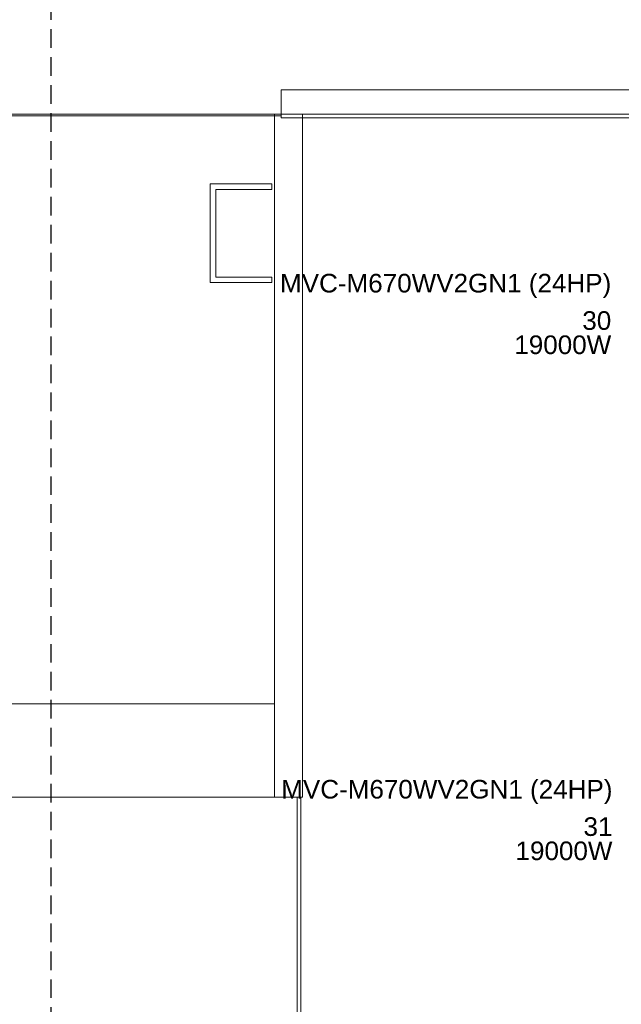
# Model space of a CAD drawing. Header units: millimetres. Extents: x 4480191 to 4481199, y -30324204 to -30323479.
# Tile 152 of 243: x 4480250.17 to 4480256.63, y -30323815.32 to -30323804.75. Entities that reach past the tile are written whole.
import ezdxf

# ---------------------------------------------------------------- set-up
doc = ezdxf.new("R2010")
doc.units = ezdxf.units.MM
doc.linetypes.add('JIS_02_2.0', pattern=[0.3, 0.2, -0.1])
doc.linetypes.add('NULL', pattern=[0])
for name, color, linetype, lineweight in [('IFC-Elemento construtivo genérico-Contorno', 253, 'Continuous', 5), ('IFC-Parede padrão-Contorno', 44, 'Continuous', 5), ('IFC-Parede-Contorno', 42, 'Continuous', 5), ('Nível 1', 2, 'Continuous', 60), ('Textos', 7, 'Continuous', 9)]:
    doc.layers.add(name, color=color, linetype=linetype, lineweight=lineweight)
doc.styles.add('ARIAL', font='arial.ttf')

msp = doc.modelspace()

# ---------------------------------------------------------------- linework, layer by layer
at = {"color": 3, "linetype": 'JIS_02_2.0'}
msp.add_lwpolyline([(4480250.509, -30323798.225), (4480271.198, -30323798.225), (4480271.198, -30323835.05), (4480250.509, -30323835.05)], close=True, dxfattribs=at)
at = {"layer": 'IFC-Elemento construtivo genérico-Contorno', "color": 8, "lineweight": 5}
for p, q in [((4480252.215, -30323806.51), (4480252.875, -30323806.51)), ((4480252.215, -30323807.57), (4480252.215, -30323806.51)), ((4480252.275, -30323807.51), (4480252.275, -30323806.57)), ((4480252.275, -30323806.57), (4480252.875, -30323806.57)), ((4480252.875, -30323806.57), (4480252.875, -30323806.51)), ((4480252.275, -30323807.51), (4480252.875, -30323807.51)), ((4480252.875, -30323807.57), (4480252.875, -30323807.51)), ((4480252.215, -30323807.57), (4480252.875, -30323807.57))]:
    msp.add_line(p, q, dxfattribs=at)
at = {"layer": 'IFC-Parede padrão-Contorno', "color": 8, "lineweight": 5}
for p, q in [((4480253.148, -30323818.54), (4480253.148, -30323813.093)), ((4480253.188, -30323818.54), (4480253.188, -30323813.093))]:
    msp.add_line(p, q, dxfattribs=at)
at = {"layer": 'IFC-Parede-Contorno', "color": 8, "lineweight": 5}
for p, q in [((4480252.975, -30323805.5), (4480254.263, -30323805.5)), ((4480252.975, -30323805.582), (4480252.975, -30323805.5)), ((4480252.975, -30323805.757), (4480252.975, -30323805.503)), ((4480254.263, -30323805.5), (4480262.865, -30323805.5)), ((4480254.263, -30323805.5), (4480262.801, -30323805.5)), ((4480255.659, -30323805.5), (4480262.865, -30323805.5)), ((4480252.975, -30323805.8), (4480252.975, -30323805.582)), ((4480248.58, -30323805.78), (4480252.953, -30323805.78)), ((4480248.602, -30323805.76), (4480252.975, -30323805.76)), ((4480252.905, -30323805.76), (4480252.975, -30323805.76)), ((4480252.905, -30323813.093), (4480252.905, -30323805.76)), ((4480252.905, -30323805.78), (4480252.975, -30323805.78)), ((4480252.953, -30323805.78), (4480252.975, -30323805.78)), ((4480252.975, -30323805.8), (4480252.975, -30323805.76)), ((4480252.975, -30323805.76), (4480253.129, -30323805.76)), ((4480252.975, -30323805.8), (4480257.035, -30323805.8)), ((4480253.129, -30323805.76), (4480262.801, -30323805.76)), ((4480253.205, -30323805.8), (4480253.205, -30323805.76)), ((4480253.205, -30323805.888), (4480253.205, -30323805.8)), ((4480253.205, -30323813.093), (4480253.205, -30323805.8)), ((4480254.263, -30323805.8), (4480262.865, -30323805.8)), ((4480252.905, -30323813.093), (4480253.205, -30323813.093))]:
    msp.add_line(p, q, dxfattribs=at)
at = {"layer": 'Nível 1', "color": 8, "lineweight": 5}
for p, q in [((4480247.815, -30323812.093), (4480252.905, -30323812.093)), ((4480253.205, -30323813.093), (4480193.246, -30323813.093))]:
    msp.add_line(p, q, dxfattribs=at)

# ---------------------------------------------------------------- texts
at = {"layer": 'Textos', "linetype": 'NULL', "char_height": 0.2, "attachment_point": 9, "line_spacing_factor": 0.6, "style": 'ARIAL'}
for s, insert, width in [('MVC-M670WV2GN1 (24HP)', (4480256.519, -30323807.736), 7.11067), ('30', (4480256.519, -30323808.08), 0.62134), ('19000W', (4480256.519, -30323808.34), 2.08079), ('MVC-M670WV2GN1 (24HP)', (4480256.532, -30323813.169), 7.11067), ('31', (4480256.532, -30323813.513), 0.62134), ('19000W', (4480256.532, -30323813.773), 2.08079)]:
    msp.add_mtext(s, dxfattribs=dict(at, insert=insert, width=width))

doc.saveas('drawing.dxf')
